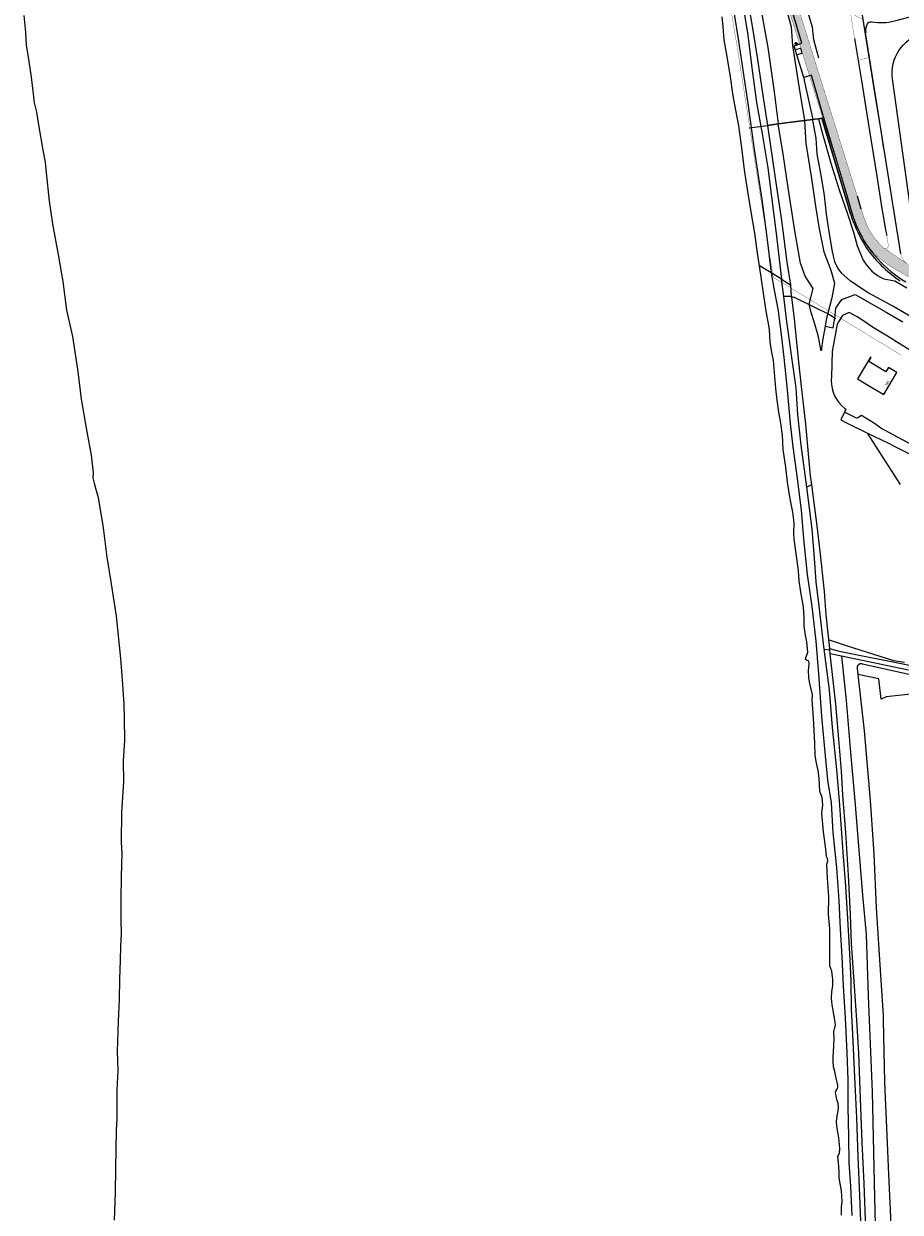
# Model space of a CAD drawing. Header units: metres. Extents: x 102000 to 105000, y 414600 to 420766.
# Tile 89 of 256: x 102646 to 102965, y 417877 to 418308. Entities that reach past the tile are written whole.
import ezdxf

# ---------------------------------------------------------------- set-up
doc = ezdxf.new("R2010")
doc.units = ezdxf.units.M
doc.layers.get('0').update_dxf_attribs({"color": 8})
doc.layers.add('00-Ontwerp DKIV', color=8, linetype='Continuous', lineweight=0)
doc.layers.add('N-WE-GW-WATERGANG_SLOOT_INSTEEK-G', color=7, linetype='Continuous', lineweight=5, true_color=0x00ff01)
doc.styles.add('MtXpl_NLCS-ISO', font='NLCS-ISO.ttf')

msp = doc.modelspace()

# ---------------------------------------------------------------- hatches: boundary and pattern name
at = {"layer": '00-Ontwerp DKIV', "transparency": 33554623}
h = msp.add_hatch(color=256, dxfattribs=at)
h.dxf.hatch_style = 1
edge = h.paths.add_edge_path()
edge.add_line((103241.9131197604, 418172.8425901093), (103237.0406404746, 418169.0625382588))
edge.add_line((103237.0406404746, 418169.0625382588), (103224.7207035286, 418159.5047756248))
edge.add_line((103224.7207035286, 418159.5047756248), (103195.2889028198, 418136.6716908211))
edge.add_line((103195.2889028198, 418136.6716908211), (103174.0736316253, 418118.9786405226))
edge.add_line((103174.0736316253, 418118.9786405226), (103159.5549371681, 418107.6666447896))
edge.add_arc((103154.6380848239, 418113.9773141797), 7.999999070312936, 239.3557754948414, 307.92334175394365, ccw=False)
edge.add_line((103150.5604401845, 418107.0945240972), (103131.3909357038, 418118.4512788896))
edge.add_line((103131.3909357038, 418118.4512788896), (103050.6966157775, 418168.0179136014))
edge.add_line((103050.6966157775, 418168.0179136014), (102961.6819844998, 418219.857299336))
edge.add_arc((102976.7791524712, 418245.7817186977), 29.99999999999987, 197.9141609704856, 239.7854816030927, ccw=False)
edge.add_line((102948.2336001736, 418236.55396469), (102929.4861876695, 418296.4051814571))
edge.add_line((102929.4861876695, 418296.4051814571), (102902.9877062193, 418381.0216131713))
edge.add_line((102902.9877062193, 418381.0216131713), (102900.7266823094, 418389.5486772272))
edge.add_line((102900.7266823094, 418389.5486772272), (102895.3743327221, 418414.5824286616))
edge.add_line((102895.3743327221, 418414.5824286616), (102885.6588766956, 418462.0334900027))
edge.add_line((102885.6588766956, 418462.0334900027), (102882.4509269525, 418479.3733904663))
edge.add_line((102882.4509269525, 418479.3733904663), (102872.3642225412, 418525.4253037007))
edge.add_line((102872.3642225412, 418525.4253037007), (102857.3462328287, 418587.9850177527))
edge.add_line((102857.3462328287, 418587.9850177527), (102844.7730048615, 418638.8366922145))
edge.add_line((102844.7730048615, 418638.8366922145), (102835.5658846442, 418673.8186302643))
edge.add_line((102835.5658846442, 418673.8186302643), (102826.3591972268, 418710.3748085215))
edge.add_line((102826.3591972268, 418710.3748085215), (102819.4571453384, 418736.3638408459))
edge.add_line((102819.4571453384, 418736.3638408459), (102810.252544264, 418770.5236108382))
edge.add_line((102810.252544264, 418770.5236108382), (102790.875908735, 418834.3267096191))
edge.add_line((102790.875908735, 418834.3267096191), (102768.8902328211, 418906.5949185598))
edge.add_line((102768.8902328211, 418906.5949185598), (102754.8700659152, 418952.2635064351))
edge.add_line((102754.8700659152, 418952.2635064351), (102740.9232739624, 418998.1067016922))
edge.add_line((102740.9232739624, 418998.1067016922), (102726.8498609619, 419048.9763301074))
edge.add_line((102726.8498609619, 419048.9763301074), (102713.8730159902, 419098.9603615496))
edge.add_line((102713.8730159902, 419098.9603615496), (102704.4025370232, 419137.6210568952))
edge.add_line((102704.4025370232, 419137.6210568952), (102698.3227930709, 419162.9847069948))
edge.add_line((102698.3227930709, 419162.9847069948), (102685.2534543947, 419221.2753584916))
edge.add_line((102685.2534543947, 419221.2753584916), (102677.0922743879, 419258.6159082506))
edge.add_line((102677.0922743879, 419258.6159082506), (102673.6520203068, 419274.478539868))
edge.add_arc((102892.4774640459, 419328.1307181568), 225.3067488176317, 180.9500205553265, 193.7761668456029, ccw=False)
edge.add_line((102667.2016862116, 419324.3950811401), (102667.1931324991, 419324.3950145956))
edge.add_line((102667.1931324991, 419324.3950145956), (102667.2017645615, 419323.2854386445))
edge.add_line((102667.2017645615, 419323.2854386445), (102667.1931324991, 419324.3950145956))
edge.add_line((102667.1931324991, 419324.3950145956), (102667.0341468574, 419344.8312250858))
edge.add_line((102667.0341468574, 419344.8312250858), (102670.5355920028, 419344.8584649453))
edge.add_line((102670.5355920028, 419344.8584649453), (102670.7016490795, 419324.417170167))
edge.add_arc((102870.4450583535, 419326.0398074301), 199.7500000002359, 180.4654382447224, 192.2357249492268)
edge.add_line((102675.2325914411, 419283.705952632), (102680.5121660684, 419259.3604543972))
edge.add_line((102680.5121660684, 419259.3604543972), (102688.6707272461, 419222.0318867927))
edge.add_line((102688.6707272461, 419222.0318867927), (102701.7323752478, 419163.7755365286))
edge.add_line((102701.7323752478, 419163.7755365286), (102707.8040947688, 419138.4453629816))
edge.add_line((102707.8040947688, 419138.4453629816), (102717.2667675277, 419099.8165343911))
edge.add_line((102717.2667675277, 419099.8165343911), (102730.2305636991, 419049.8827641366))
edge.add_line((102730.2305636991, 419049.8827641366), (102744.2846954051, 418999.0828297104))
edge.add_line((102744.2846954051, 418999.0828297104), (102758.2176468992, 418953.2851281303))
edge.add_line((102758.2176468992, 418953.2851281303), (102772.2387074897, 418907.6136027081))
edge.add_line((102772.2387074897, 418907.6136027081), (102794.2243834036, 418835.3453937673))
edge.add_line((102794.2243834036, 418835.3453937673), (102813.6068374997, 418771.5231371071))
edge.add_line((102813.6068374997, 418771.5231371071), (102822.8398847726, 418737.2622137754))
edge.add_line((102822.8398847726, 418737.2622137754), (102829.7477150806, 418711.2514233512))
edge.add_line((102829.7477150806, 418711.2514233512), (102838.9553529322, 418674.6914712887))
edge.add_line((102838.9553529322, 418674.6914712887), (102848.1644009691, 418639.7022085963))
edge.add_line((102848.1644009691, 418639.7022085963), (102860.7467689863, 418588.813567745))
edge.add_line((102860.7467689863, 418588.813567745), (102875.7756934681, 418526.2083032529))
edge.add_line((102875.7756934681, 418526.2083032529), (102885.8821181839, 418480.0663548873))
edge.add_line((102885.8821181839, 418480.0663548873), (102889.0944200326, 418462.7029300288))
edge.add_line((102889.0944200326, 418462.7029300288), (102898.8001530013, 418415.2993568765))
edge.add_line((102898.8001530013, 418415.2993568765), (102904.1315561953, 418390.363574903))
edge.add_line((102904.1315561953, 418390.363574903), (102906.370795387, 418381.9186681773))
edge.add_line((102906.370795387, 418381.9186681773), (102927.4990492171, 418314.4594239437))
edge.add_line((102927.4990492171, 418314.4594239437), (102951.4375841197, 418238.0445514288))
edge.add_line((102951.4375841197, 418238.0445514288), (102951.5765119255, 418237.6010760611))
edge.add_arc((102975.290641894, 418245.5156221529), 25.00000000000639, 198.4563346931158, 228.3847819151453)
edge.add_arc((102959.0437761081, 418227.177399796), 0.5010459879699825, 224.6819181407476, 239.4933732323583)
edge.add_line((102958.7894261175, 418226.745713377), (102966.6325121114, 418221.423745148))
edge.add_line((102966.6325121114, 418221.423745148), (103052.7501916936, 418171.4508469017))
edge.add_line((103052.7501916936, 418171.4508469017), (103133.4557704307, 418121.8772964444))
edge.add_line((103133.4557704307, 418121.8772964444), (103152.5992619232, 418110.535920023))
edge.add_arc((103154.6380847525, 418113.9773153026), 4.000000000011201, 239.3557709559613, 307.9233372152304)
edge.add_line((103157.0965109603, 418110.8219800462), (103171.5510412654, 418122.083983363))
edge.add_line((103171.5510412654, 418122.083983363), (103192.8160434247, 418139.8159631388))
edge.add_line((103192.8160434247, 418139.8159631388), (103226.3719450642, 418165.8429789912))
edge.add_line((103226.3719450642, 418165.8429789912), (103230.5305919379, 418169.0685566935))
edge.add_line((103230.5305919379, 418169.0685566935), (103233.8772415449, 418171.6643237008))
edge.add_line((103233.8772415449, 418171.6643237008), (103245.9867525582, 418181.0568424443))
edge.add_arc((103225.1411236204, 418201.2100984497), 28.994723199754, 315.9674964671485, 341.3535761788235)
edge.add_line((103252.6139040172, 418191.9396987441), (103246.3527699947, 418169.469180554))
edge.add_arc((103243.4319817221, 418170.2333672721), 3.01910342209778, 345.3379566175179, 480.2042318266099)

# ---------------------------------------------------------------- linework, layer by layer
for p, q in [((102920.605, 418323.499), (102925.029, 418307.176)), ((102902.642, 418322.066), (102905.816, 418302.78)), ((102932.834, 418306.958), (102928.316, 418322.052)), ((102907.294, 418316.733), (102909.293, 418304.067)), ((102909.375, 418316.431), (102910.981, 418306.673)), ((102953.213, 418296.91), (102950.413, 418314.337)), ((102646.474, 418311.232), (102647.105, 418305.176)), ((102900.311, 418307.203), (102900.004, 418310.739)), ((102914.093, 418313.684), (102916.559, 418299.589)), ((102928.907, 418301.167), (102925.892, 418311.363)), ((102900.701, 418302.419), (102900.311, 418307.203)), ((102910.981, 418306.673), (102912.799, 418295.267)), ((102925.029, 418307.176), (102925.495, 418300.162)), ((102933.251, 418302.428), (102932.834, 418306.958)), ((102647.105, 418305.176), (102647.383, 418300.609)), ((102901.618, 418297.638), (102900.701, 418302.419)), ((102905.816, 418302.78), (102909.3, 418279.257)), ((102909.293, 418304.067), (102910.82, 418292.238)), ((102926.122, 418300.221), (102928.907, 418301.167)), ((102927.239, 418301.2192500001), (102926.439, 418301.2192499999)), ((102926.499, 418301.1146895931), (102926.439, 418301.2192500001)), ((102926.439, 418301.2192499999), (102926.439, 418300.8692499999)), ((102926.499, 418301.0575939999), (102926.439, 418300.8692500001)), ((102927.179, 418301.1146895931), (102926.499, 418301.114689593)), ((102926.499, 418301.0575939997), (102926.499, 418301.114689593)), ((102927.179, 418301.0575939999), (102926.499, 418301.0575939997)), ((102926.5372907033, 418301.0130659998), (102926.5055275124, 418300.9133592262)), ((102927.1407092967, 418301.0130659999), (102926.5372907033, 418301.0130659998)), ((102927.1407092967, 418301.0130659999), (102927.1724724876, 418300.9133592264)), ((102927.179, 418301.1146895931), (102927.239, 418301.2192500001)), ((102927.179, 418301.0575939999), (102927.179, 418301.1146895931)), ((102927.179, 418301.0575939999), (102927.239, 418300.8692500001)), ((102927.239, 418301.2192500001), (102927.239, 418300.8692500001)), ((102935.107, 418295.73), (102933.251, 418302.428)), ((102948.069, 418302.931), (102950.543, 418287.58)), ((102647.383, 418300.609), (102648.269, 418294.524)), ((102902.884, 418289.85), (102901.618, 418297.638)), ((102916.559, 418299.589), (102918.882, 418283.566)), ((102925.495, 418300.162), (102927.976, 418284.887)), ((102926.516, 418298.869), (102926.122, 418300.221)), ((102927.239, 418300.8692500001), (102926.439, 418300.8692499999)), ((102927.1724724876, 418300.9133592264), (102926.5055275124, 418300.9133592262)), ((102926.516, 418298.869), (102928.427, 418299.391)), ((102926.517, 418298.867), (102926.516, 418298.869)), ((102927.101, 418296.955), (102926.517, 418298.867)), ((102927.102, 418296.952), (102927.101, 418296.955)), ((102928.965, 418297.497), (102927.102, 418296.952)), ((102929.701, 418288.769), (102927.102, 418296.952)), ((102928.427, 418299.391), (102928.965, 418297.497)), ((102955.67, 418281.727), (102953.213, 418296.91)), ((102648.269, 418294.524), (102649.181, 418288.886)), ((102912.799, 418295.267), (102914.775, 418282.181)), ((102649.181, 418288.886), (102649.87, 418282.789)), ((102904.055, 418282.114), (102902.884, 418289.85)), ((102910.82, 418292.238), (102912.459, 418279.71)), ((102932.378, 418289.63), (102929.701, 418288.769)), ((102929.701, 418288.769), (102929.718, 418287.673)), ((102936.835, 418274.411), (102932.378, 418289.63)), ((102927.976, 418284.887), (102929.833, 418273.115)), ((102929.718, 418287.673), (102932.866, 418273.519)), ((102950.543, 418287.58), (102952.395, 418276.189)), ((102649.87, 418282.789), (102650.274, 418279.506)), ((102650.274, 418279.506), (102651.111, 418276.108)), ((102904.992, 418276.918), (102904.055, 418282.114)), ((102912.459, 418279.71), (102914.493, 418268.281)), ((102914.775, 418282.181), (102916.401, 418271.333)), ((102918.882, 418283.566), (102920.345, 418271.856)), ((102957.676, 418269.481), (102955.67, 418281.727)), ((102651.111, 418276.108), (102651.824, 418271.501)), ((102905.994, 418271.133), (102904.992, 418276.918)), ((102909.3, 418279.257), (102911.652, 418262.548)), ((102952.395, 418276.189), (102954.115, 418265.577)), ((102651.824, 418271.501), (102653.428, 418262.31)), ((102907.178, 418263.165), (102905.994, 418271.133)), ((102909.747, 418270.45), (102916.401, 418271.333)), ((102920.345, 418271.856), (102916.401, 418271.333)), ((102916.401, 418271.333), (102920.345, 418271.856)), ((102916.401, 418271.333), (102919.2, 418252.198)), ((102920.345, 418271.856), (102924.053, 418272.348)), ((102924.053, 418272.348), (102920.345, 418271.856)), ((102922.234, 418260.115), (102920.345, 418271.856)), ((102924.053, 418272.348), (102929.833, 418273.115)), ((102929.833, 418273.115), (102924.053, 418272.348)), ((102929.842, 418273.116), (102929.833, 418273.115)), ((102929.833, 418273.115), (102929.842, 418273.116)), ((102929.833, 418273.115), (102930.424, 418264.829)), ((102932.866, 418273.519), (102929.842, 418273.116)), ((102929.842, 418273.116), (102932.866, 418273.519)), ((102932.866, 418273.519), (102933.646, 418273.618)), ((102933.646, 418273.618), (102932.866, 418273.519)), ((102932.937, 418273.104), (102932.866, 418273.519)), ((102934.116, 418266.711), (102932.937, 418273.104)), ((102933.646, 418273.618), (102934.933, 418273.781)), ((102934.933, 418273.781), (102933.646, 418273.618)), ((102934.933, 418273.781), (102936.237, 418273.947)), ((102936.237, 418273.947), (102934.933, 418273.781)), ((102934.933, 418273.781), (102936.45, 418268.291)), ((102936.237, 418273.947), (102941.604, 418255.889)), ((102941.604, 418255.889), (102936.237, 418273.947)), ((102940.54, 418262.028), (102936.835, 418274.411)), ((102914.493, 418268.281), (102916.588, 418255.918)), ((102934.448, 418260.863), (102934.116, 418266.711)), ((102936.45, 418268.291), (102939.473, 418257.577)), ((102958.725, 418262.87), (102957.676, 418269.481)), ((102653.428, 418262.31), (102654.197, 418257.985)), ((102908.127, 418255.226), (102907.178, 418263.165)), ((102911.652, 418262.548), (102914.345, 418244.384)), ((102930.424, 418264.829), (102932.388, 418252.101)), ((102954.115, 418265.577), (102955.506, 418256.709)), ((102959.054, 418261.359), (102958.725, 418262.87)), ((102654.197, 418257.985), (102654.602, 418254.215)), ((102923.859, 418249.52), (102922.234, 418260.115)), ((102935.933, 418253.331), (102934.448, 418260.863)), ((102944.501, 418248.641), (102940.54, 418262.028)), ((102654.602, 418254.215), (102655.706, 418243.835)), ((102909.324, 418247.349), (102908.127, 418255.226)), ((102916.588, 418255.918), (102917.854, 418245.452)), ((102939.473, 418257.577), (102942.519, 418247.946)), ((102941.604, 418255.889), (102944.983, 418244.521)), ((102944.983, 418244.521), (102941.604, 418255.889)), ((102955.506, 418256.709), (102956.15, 418252.968)), ((102919.2, 418252.198), (102921.516, 418236.853)), ((102926.404, 418233.125), (102923.859, 418249.52)), ((102932.388, 418252.101), (102933.84, 418241.97)), ((102937.208, 418245.875), (102935.933, 418253.331)), ((102956.15, 418252.968), (102957.902, 418241.891)), ((102910.548, 418239.932), (102909.324, 418247.349)), ((102917.854, 418245.452), (102919.604, 418232.149)), ((102937.899, 418239.176), (102937.208, 418245.875)), ((102942.519, 418247.946), (102945.463, 418239.233)), ((102947.802, 418237.439), (102944.501, 418248.641)), ((102950.495, 418240.913), (102949.129, 418245.668)), ((102655.706, 418243.835), (102656.947, 418235.654)), ((102914.345, 418244.384), (102916.081, 418231.695)), ((102933.84, 418241.97), (102935.193, 418233.744)), ((102944.983, 418244.521), (102946.567, 418239.19)), ((102946.567, 418239.19), (102944.983, 418244.521)), ((102957.902, 418241.891), (102958.88, 418235.625)), ((102911.829, 418232.19), (102910.548, 418239.932)), ((102921.516, 418236.853), (102923.53, 418221.687)), ((102938.944, 418232.007), (102937.899, 418239.176)), ((102945.463, 418239.233), (102947.63, 418232.597)), ((102656.947, 418235.654), (102659.134, 418223.794)), ((102912.817, 418224.975), (102911.829, 418232.19)), ((102919.604, 418232.149), (102921.534, 418215.49)), ((102928.443, 418221.295), (102926.404, 418233.125)), ((102935.193, 418233.744), (102936.961, 418225.404)), ((102940.206, 418224.786), (102938.944, 418232.007)), ((102947.63, 418232.597), (102948.961, 418227.639)), ((102958.88, 418235.625), (102959.351, 418233.327)), ((102959.351, 418233.327), (102959.749, 418231.39)), ((102916.081, 418231.695), (102917.852, 418217.768)), ((102659.134, 418223.794), (102660.688, 418214.647)), ((102913.61, 418220.393), (102912.817, 418224.975)), ((102936.961, 418225.404), (102939.434, 418218.735)), ((102948.961, 418227.639), (102951.237, 418222.46)), ((102917.852, 418217.768), (102913.61, 418220.393)), ((102915.565, 418206.301), (102913.61, 418220.393)), ((102923.53, 418221.687), (102924.783, 418213.48)), ((102930.179, 418216.627), (102928.443, 418221.295)), ((102921.534, 418215.49), (102917.852, 418217.768)), ((102917.852, 418217.768), (102918.878, 418211.545)), ((102922.373, 418209.224), (102921.534, 418215.49)), ((102921.534, 418215.49), (102924.783, 418213.48)), ((102933.085, 418212.155), (102930.179, 418216.627)), ((102939.434, 418218.735), (102940.796, 418214.129)), ((102946.566, 418214.858), (102943.211, 418217.798)), ((102952.962, 418210.589), (102946.566, 418214.858)), ((102958.678, 418215.689), (102962.678, 418214.968)), ((102962.678, 418214.968), (102967.025, 418212.34)), ((102660.688, 418214.647), (102662.036, 418204.273)), ((102918.878, 418211.545), (102920.349, 418204.084)), ((102924.783, 418213.48), (102925.082, 418209.237)), ((102931.643, 418206.47), (102933.085, 418212.155)), ((102940.796, 418214.129), (102939.833, 418208.713)), ((102961.996, 418205.728), (102952.962, 418210.589)), ((102916.306, 418201.873), (102915.565, 418206.301)), ((102925.082, 418209.237), (102922.373, 418209.224)), ((102923.5194544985, 418200), (102922.373, 418209.224)), ((102925.082, 418209.237), (102925.113, 418208.99)), ((102925.48, 418209.039), (102925.113, 418208.99)), ((102925.113, 418208.99), (102926.23490731, 418200)), ((102925.48, 418209.039), (102925.881, 418209.093)), ((102925.881, 418209.093), (102934.729, 418204.81)), ((102932.325, 418203.451), (102931.643, 418206.47)), ((102939.833, 418208.713), (102938.358, 418203.129)), ((102941.243, 418204.979), (102943.45, 418208.086)), ((102943.45, 418208.086), (102948.327, 418210.018)), ((102948.327, 418210.018), (102959.512, 418203.59)), ((102662.036, 418204.273), (102663.0014626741, 418200)), ((102916.6433117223, 418200), (102916.306, 418201.873)), ((102920.349, 418204.084), (102920.8377383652, 418200)), ((102933.3558396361, 418200), (102932.325, 418203.451)), ((102934.729, 418204.81), (102937.722, 418203.361)), ((102938.017, 418201.818), (102937.6967903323, 418200)), ((102937.722, 418203.361), (102938.329, 418203.067)), ((102938.358, 418203.129), (102938.017, 418201.818)), ((102938.329, 418203.067), (102938.386, 418203.032)), ((102938.386, 418203.032), (102941.327, 418201.25)), ((102940.853, 418201.356), (102941.243, 418204.979)), ((102943.747, 418202.399), (102942.2217979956, 418200)), ((102946.092, 418203.481), (102943.747, 418202.399)), ((102948.995, 418201.826), (102946.092, 418203.481)), ((102951.772851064, 418200), (102948.995, 418201.826)), ((102959.512, 418203.59), (102965.5344155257, 418200)), ((102971.6309873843, 418200), (102961.996, 418205.728)), ((102663.0014626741, 418200), (102664.194, 418194.722)), ((102917.131, 418197.292), (102916.6433117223, 418200)), ((102920.8377383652, 418200), (102921.267, 418196.413)), ((102923.818, 418197.598), (102923.5194544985, 418200)), ((102925.312, 418187.086), (102923.818, 418197.598)), ((102926.23490731, 418200), (102926.559, 418197.403)), ((102934.821, 418195.095), (102933.3558396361, 418200)), ((102937.434, 418198.508), (102936.606, 418193.814)), ((102937.6967903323, 418200), (102937.434, 418198.508)), ((102937.434, 418198.508), (102940.285, 418197.842)), ((102941.717, 418199.206), (102939.921, 418189.25)), ((102940.285, 418197.842), (102940.6338173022, 418200)), ((102940.6338173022, 418200), (102940.853, 418201.356)), ((102942.2217979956, 418200), (102941.717, 418199.206)), ((102954.572, 418198.16), (102951.772851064, 418200)), ((102960.075, 418194.785), (102954.572, 418198.16)), ((102664.194, 418194.722), (102666.094, 418181.983)), ((102917.437, 418192.692), (102917.131, 418197.292)), ((102921.267, 418196.413), (102922.433, 418187.067)), ((102926.559, 418197.403), (102927.762, 418185.485)), ((102935.967, 418189.483), (102934.821, 418195.095)), ((102936.606, 418193.814), (102935.967, 418189.483)), ((102964.266, 418192.154), (102960.075, 418194.785)), ((102918.077, 418188.961), (102917.437, 418192.692)), ((102918.643, 418186.008), (102918.077, 418188.961)), ((102939.921, 418189.25), (102939.637, 418180.205)), ((102972.533, 418187.084), (102964.266, 418192.154)), ((102919.447, 418175.89), (102918.643, 418186.008)), ((102922.433, 418187.067), (102923.553, 418175.379)), ((102926.815, 418176.104), (102925.312, 418187.086)), ((102927.762, 418185.485), (102928.851, 418175.527)), ((102953.899, 418187.261), (102949.139, 418179.314)), ((102953.255, 418185.597), (102954.123, 418187.129)), ((102959.471, 418181.924), (102953.255, 418185.597)), ((102954.123, 418187.129), (102953.899, 418187.261)), ((102666.094, 418181.983), (102667.255, 418171.933)), ((102958.652, 418173.689), (102963.405, 418181.643)), ((102960.357, 418183.444), (102959.471, 418181.924)), ((102963.405, 418181.643), (102960.357, 418183.444)), ((102927.5, 418166.462), (102926.815, 418176.104)), ((102939.637, 418180.205), (102939.561, 418178.763)), ((102939.561, 418178.763), (102939.645, 418177.322)), ((102939.645, 418177.322), (102939.888, 418175.899)), ((102939.888, 418175.899), (102940.287, 418174.512)), ((102949.139, 418179.314), (102954.992, 418175.853)), ((102667.255, 418171.933), (102669.414, 418160.147)), ((102919.967, 418171.632), (102919.447, 418175.89)), ((102920.528, 418167.254), (102919.967, 418171.632)), ((102923.553, 418175.379), (102924.648, 418163.142)), ((102928.851, 418175.527), (102930.248, 418162.935)), ((102940.287, 418174.512), (102940.836, 418173.177)), ((102940.836, 418173.177), (102941.53, 418171.911)), ((102941.53, 418171.911), (102942.36, 418170.73)), ((102954.992, 418175.853), (102955.234, 418175.71)), ((102955.234, 418175.71), (102958.652, 418173.689)), ((102942.36, 418170.73), (102943.315, 418169.648)), ((102943.315, 418169.648), (102944.384, 418168.678)), ((102944.384, 418168.678), (102944.901, 418168.304)), ((102944.901, 418168.304), (102944.4, 418167.221)), ((102921.305, 418163.214), (102920.528, 418167.254)), ((102921.918, 418158.933), (102921.305, 418163.214)), ((102924.648, 418163.142), (102925.668, 418154.608)), ((102928.725, 418155.234), (102927.5, 418166.462)), ((102944.4, 418167.221), (102943.117, 418164.445)), ((102943.117, 418164.445), (102945.15, 418163.337)), ((102948.751, 418165.108), (102944.4, 418167.221)), ((102945.15, 418163.337), (102952.801, 418159.629)), ((102949.254, 418165.184), (102948.751, 418165.108)), ((102950.642, 418165.989), (102949.254, 418165.184)), ((102955.344, 418163.122), (102950.642, 418165.989)), ((102957.989, 418161.187), (102955.344, 418163.122)), ((102669.414, 418160.147), (102670.955, 418151.657)), ((102922.205, 418153.642), (102921.918, 418158.933)), ((102930.248, 418162.935), (102931.383, 418150.829)), ((102952.801, 418159.629), (102960.38, 418155.955)), ((102964.7, 418141), (102952.801, 418159.629)), ((102959.719, 418160.303), (102957.989, 418161.187)), ((102960.731, 418159.8), (102959.719, 418160.303)), ((102963.937, 418158.018), (102960.731, 418159.8)), ((102925.668, 418154.608), (102927.174, 418143.226)), ((102930.696, 418139.982), (102928.725, 418155.234)), ((102960.38, 418155.955), (102962.233, 418154.995)), ((102962.233, 418154.995), (102979.632, 418146.28)), ((102972.301, 418153.585), (102963.937, 418158.018)), ((102670.955, 418151.657), (102671.673, 418145.236)), ((102923.14, 418147.243), (102922.205, 418153.642)), ((102931.383, 418150.829), (102931.941, 418144.136)), ((102923.742, 418141.793), (102923.14, 418147.243)), ((102671.673, 418145.236), (102671.534, 418143.42)), ((102671.534, 418143.42), (102671.997, 418141.538)), ((102671.997, 418141.538), (102672.53, 418139.701)), ((102924.717, 418135.843), (102923.742, 418141.793)), ((102927.174, 418143.226), (102928.702, 418131.689)), ((102931.941, 418144.136), (102932.454, 418140.821)), ((102672.53, 418139.701), (102673.434, 418136.303)), ((102932.454, 418140.821), (102930.696, 418139.982)), ((102932.629, 418124.788), (102930.696, 418139.982)), ((102932.454, 418140.821), (102934.408, 418125.995)), ((102673.434, 418136.303), (102675.244, 418125.274)), ((102925.693, 418130.958), (102924.717, 418135.843)), ((102926.182, 418127.042), (102925.693, 418130.958)), ((102928.702, 418131.689), (102929.556, 418121.222)), ((102675.244, 418125.274), (102676.671, 418114.619)), ((102925.985, 418123.073), (102926.182, 418127.042)), ((102933.484, 418114.203), (102932.629, 418124.788)), ((102934.408, 418125.995), (102935.535, 418115.733)), ((102926.132, 418121.129), (102925.985, 418123.073)), ((102926.862, 418116.009), (102926.132, 418121.129)), ((102929.556, 418121.222), (102930.895, 418108.379)), ((102927.764, 418109.675), (102926.862, 418116.009)), ((102935.535, 418115.733), (102937.046, 418102.183)), ((102676.671, 418114.619), (102678.215, 418104.963)), ((102934.157, 418105.644), (102933.484, 418114.203)), ((102927.923, 418106.076), (102927.764, 418109.675)), ((102930.895, 418108.379), (102932.524, 418096.717)), ((102678.215, 418104.963), (102679.986, 418093.146)), ((102928.501, 418101.957), (102927.923, 418106.076)), ((102935.277, 418096.85), (102934.157, 418105.644)), ((102929.508, 418096.58), (102928.501, 418101.957)), ((102937.046, 418102.183), (102937.693, 418093.651)), ((102929.794, 418092.531), (102929.508, 418096.58)), ((102932.524, 418096.717), (102933.994, 418084.152)), ((102937.002, 418081.218), (102935.277, 418096.85)), ((102679.986, 418093.146), (102681.622, 418077.796)), ((102929.826, 418089.557), (102929.794, 418092.531)), ((102937.693, 418093.651), (102938.985, 418081.526)), ((102930.254, 418086.319), (102929.826, 418089.557)), ((102930.756, 418083.943), (102930.254, 418086.319)), ((102931.154, 418080.137), (102930.756, 418083.943)), ((102933.994, 418084.152), (102934.99, 418072.296)), ((102937.002, 418081.218), (102939.042, 418080.994)), ((102938.934, 418066.469), (102937.002, 418081.218)), ((102938.628, 418084.65), (102939.208, 418084.466)), ((102938.985, 418081.526), (102942.451, 418080.444)), ((102939.042, 418080.994), (102938.985, 418081.526)), ((102939.208, 418079.53), (102939.042, 418080.994)), ((102939.208, 418084.466), (102945.065, 418082.604)), ((102945.065, 418082.604), (102962.185, 418077.163)), ((102681.622, 418077.796), (102682.238, 418070.034)), ((102930.227, 418077.433), (102930.343, 418078.052)), ((102930.574, 418077.24), (102930.227, 418077.433)), ((102930.343, 418078.052), (102931.154, 418080.137)), ((102931.474, 418076.911), (102930.574, 418077.24)), ((102931.541, 418075.905), (102931.474, 418076.911)), ((102939.211, 418079.501), (102939.208, 418079.53)), ((102943.334, 418078.649), (102939.211, 418079.501)), ((102941.286, 418061.228), (102939.211, 418079.501)), ((102942.451, 418080.444), (102968.6, 418075.349)), ((102967.69, 418073.616), (102943.334, 418078.649)), ((102943.334, 418078.649), (102944.97, 418062.566)), ((102962.185, 418077.163), (102966.156, 418076.524)), ((102931.385, 418073.372), (102931.541, 418075.905)), ((102931.431, 418070.896), (102931.385, 418073.372)), ((102948.983, 418074.567), (102948.982, 418074.445)), ((102948.982, 418074.445), (102948.993, 418074.324)), ((102948.993, 418074.689), (102948.983, 418074.567)), ((102949.014, 418074.809), (102948.993, 418074.689)), ((102948.993, 418074.324), (102949.014, 418074.203)), ((102949.045, 418074.927), (102949.014, 418074.809)), ((102949.014, 418074.203), (102949.262, 418072.003)), ((102949.086, 418075.042), (102949.045, 418074.927)), ((102949.137, 418075.153), (102949.086, 418075.042)), ((102949.198, 418075.259), (102949.137, 418075.153)), ((102949.267, 418075.359), (102949.198, 418075.259)), ((102949.345, 418075.454), (102949.267, 418075.359)), ((102949.43, 418075.541), (102949.345, 418075.454)), ((102949.523, 418075.62), (102949.43, 418075.541)), ((102949.622, 418075.691), (102949.523, 418075.62)), ((102949.727, 418075.754), (102949.622, 418075.691)), ((102949.837, 418075.807), (102949.727, 418075.754)), ((102949.951, 418075.851), (102949.837, 418075.807)), ((102950.068, 418075.884), (102949.951, 418075.851)), ((102950.188, 418075.907), (102950.068, 418075.884)), ((102950.309, 418075.92), (102950.188, 418075.907)), ((102950.431, 418075.923), (102950.309, 418075.92)), ((102950.553, 418075.915), (102950.431, 418075.923)), ((102950.674, 418075.896), (102950.553, 418075.915)), ((102950.792, 418075.867), (102950.674, 418075.896)), ((102950.908, 418075.828), (102950.792, 418075.867)), ((102971.072, 418071.266), (102950.908, 418075.828)), ((102682.238, 418070.034), (102682.851, 418061.247)), ((102931.653, 418069.349), (102931.431, 418070.896)), ((102932.338, 418066.689), (102931.653, 418069.349)), ((102934.99, 418072.296), (102936.103, 418056.799)), ((102949.262, 418072.003), (102951.568, 418051.576)), ((102956.933, 418070.489), (102949.262, 418072.003)), ((102957.692, 418063.024), (102956.933, 418070.489)), ((102932.849, 418064.639), (102932.338, 418066.689)), ((102932.616, 418062.889), (102932.849, 418064.639)), ((102940.103, 418052.737), (102938.934, 418066.469)), ((102959.481, 418063.918), (102957.692, 418063.024)), ((102969.742, 418065.051), (102959.481, 418063.918)), ((102682.851, 418061.247), (102682.937, 418056.024)), ((102933.173, 418056.313), (102932.616, 418062.889)), ((102942.312, 418048.604), (102941.286, 418061.228)), ((102944.97, 418062.566), (102946.536, 418043.75)), ((102682.937, 418056.024), (102683.018, 418048.094)), ((102933.593, 418047.136), (102933.173, 418056.313)), ((102936.103, 418056.799), (102937.437, 418042.529)), ((102941.671, 418037.541), (102940.103, 418052.737)), ((102951.568, 418051.576), (102953.696, 418026.328)), ((102683.018, 418048.094), (102682.579, 418040.7)), ((102933.823, 418042.737), (102933.593, 418047.136)), ((102943.366, 418036.94), (102942.312, 418048.604)), ((102934.17, 418040.493), (102933.823, 418042.737)), ((102937.437, 418042.529), (102938.301, 418033.721)), ((102946.536, 418043.75), (102948.109, 418026.123)), ((102682.579, 418040.7), (102682.661, 418033.099)), ((102934.825, 418037.166), (102934.17, 418040.493)), ((102935.239, 418034.43), (102934.825, 418037.166)), ((102935.411, 418029.72), (102935.239, 418034.43)), ((102938.301, 418033.721), (102939.557, 418025.44)), ((102942.612, 418026.231), (102941.671, 418037.541)), ((102943.565, 418032.8), (102943.366, 418036.94)), ((102682.661, 418033.099), (102681.967, 418022.116)), ((102936.357, 418027.428), (102935.411, 418029.72)), ((102943.822, 418028.222), (102943.565, 418032.8)), ((102936.53, 418024.769), (102936.357, 418027.428)), ((102939.557, 418025.44), (102940.198, 418014.668)), ((102943.9, 418007.524), (102942.612, 418026.231)), ((102944.841, 418014.672), (102943.822, 418028.222)), ((102948.109, 418026.123), (102950.903, 417991.943)), ((102953.696, 418026.328), (102955.021, 418006.917)), ((102681.967, 418022.116), (102681.779, 418011.111)), ((102936.238, 418021.684), (102936.53, 418024.769)), ((102936.766, 418014.954), (102936.238, 418021.684)), ((102937.603, 418008.678), (102936.766, 418014.954)), ((102940.198, 418014.668), (102941.494, 418001.798)), ((102945.842, 417999.186), (102944.841, 418014.672)), ((102681.779, 418011.111), (102682.13, 418006.947)), ((102937.93, 418005.989), (102937.603, 418008.678)), ((102682.13, 418006.947), (102681.927, 418003.262)), ((102938.21, 418005.264), (102937.93, 418005.989)), ((102938.006, 418003.156), (102938.307, 418004.413)), ((102938.307, 418004.413), (102938.21, 418005.264)), ((102944.949, 417995.155), (102943.9, 418007.524)), ((102955.021, 418006.917), (102955.871, 417987.39)), ((102681.927, 418003.262), (102681.839, 417998.329)), ((102938.187, 417998.157), (102938.006, 418003.156)), ((102941.494, 418001.798), (102942.361, 417990.03)), ((102946.632, 417984.951), (102945.842, 417999.186)), ((102681.839, 417998.329), (102681.732, 417990.564)), ((102938.734, 417991.359), (102938.187, 417998.157)), ((102945.646, 417983.361), (102944.949, 417995.155)), ((102681.732, 417990.564), (102681.755, 417982.894)), ((102938.653, 417984.967), (102938.734, 417991.359)), ((102950.903, 417991.943), (102952.255, 417977.651)), ((102942.361, 417990.03), (102942.826, 417979.652)), ((102955.871, 417987.39), (102957.527, 417962.859)), ((102681.755, 417982.894), (102681.772, 417977.943)), ((102939.066, 417979.668), (102938.653, 417984.967)), ((102946.425, 417968.468), (102945.646, 417983.361)), ((102946.999, 417974.4), (102946.632, 417984.951)), ((102681.772, 417977.943), (102681.549, 417973.303)), ((102939.128, 417970.462), (102939.066, 417979.668)), ((102942.826, 417979.652), (102943.395, 417969.538)), ((102952.255, 417977.651), (102952.972, 417955.387)), ((102681.549, 417973.303), (102681.459, 417968.225)), ((102947.966, 417960.612), (102946.999, 417974.4)), ((102939.145, 417966.295), (102939.128, 417970.462)), ((102943.395, 417969.538), (102943.94, 417959.031)), ((102681.459, 417968.225), (102681.167, 417961.551)), ((102939.839, 417964.338), (102939.145, 417966.295)), ((102946.828, 417960.797), (102946.425, 417968.468)), ((102681.167, 417961.551), (102681.115, 417954.015)), ((102940.181, 417961.268), (102939.839, 417964.338)), ((102940.156, 417959.071), (102940.181, 417961.268)), ((102946.916, 417950.595), (102946.828, 417960.797)), ((102948.907, 417946.516), (102947.966, 417960.612)), ((102957.527, 417962.859), (102958.402, 417948.213)), ((102939.684, 417954.512), (102939.776, 417956.959)), ((102939.776, 417956.959), (102940.156, 417959.071)), ((102943.94, 417959.031), (102944.608, 417947.337)), ((102681.115, 417954.015), (102680.782, 417946.079)), ((102939.919, 417952.18), (102939.684, 417954.512)), ((102940.239, 417950.204), (102939.919, 417952.18)), ((102952.972, 417955.387), (102954.455, 417920.501)), ((102940.539, 417948.602), (102940.239, 417950.204)), ((102940.772, 417947.23), (102940.539, 417948.602)), ((102944.608, 417947.337), (102945.305, 417934.822)), ((102947.302, 417943.913), (102946.916, 417950.595)), ((102958.402, 417948.213), (102958.44, 417946.636)), ((102680.782, 417946.079), (102680.359, 417935.179)), ((102940.569, 417942.471), (102940.845, 417943.882)), ((102941.081, 417945.801), (102940.772, 417947.23)), ((102940.845, 417943.882), (102941.103, 417944.707)), ((102941.103, 417944.707), (102941.081, 417945.801)), ((102948.306, 417923.434), (102947.302, 417943.913)), ((102949.618, 417934.538), (102948.907, 417946.516)), ((102958.44, 417946.636), (102958.99, 417924.045)), ((102940.679, 417939.813), (102940.569, 417942.471)), ((102940.578, 417937.193), (102940.679, 417939.813)), ((102680.359, 417935.179), (102680.582, 417928.46)), ((102940.317, 417933.076), (102940.578, 417937.193)), ((102945.305, 417934.822), (102945.66, 417924.935)), ((102950.181, 417918.067), (102949.618, 417934.538)), ((102940.348, 417931.915), (102940.317, 417933.076)), ((102940.448, 417929.564), (102940.348, 417931.915)), ((102680.582, 417928.46), (102680.234, 417921.209)), ((102940.921, 417927.953), (102940.448, 417929.564)), ((102941.444, 417925.526), (102940.921, 417927.953)), ((102941.413, 417920.996), (102941.844, 417921.813)), ((102941.753, 417924.096), (102941.444, 417925.526)), ((102942.014, 417923.003), (102941.753, 417924.096)), ((102941.844, 417921.813), (102942.015, 417922.283)), ((102942.015, 417922.283), (102942.014, 417923.003)), ((102945.66, 417924.935), (102945.621, 417915.049)), ((102948.855, 417911.122), (102948.306, 417923.434)), ((102958.99, 417924.045), (102959.84, 417904.637)), ((102680.234, 417921.209), (102680.291, 417914.066)), ((102941.155, 417920.411), (102941.413, 417920.996)), ((102941.359, 417919), (102941.155, 417920.411)), ((102941.678, 417917.744), (102941.359, 417919)), ((102942.122, 417916.334), (102941.678, 417917.744)), ((102950.777, 417902.327), (102950.181, 417918.067)), ((102954.455, 417920.501), (102955.326, 417882.167)), ((102680.291, 417914.066), (102680.273, 417910.745)), ((102941.746, 417911.823), (102942.146, 417913.561)), ((102942.278, 417915.02), (102942.122, 417916.334)), ((102942.146, 417913.561), (102942.278, 417915.02)), ((102945.621, 417915.049), (102945.843, 417904.201)), ((102680.273, 417910.745), (102680.028, 417906.688)), ((102941.529, 417909.769), (102941.746, 417911.823)), ((102941.609, 417908.033), (102941.529, 417909.769)), ((102949.408, 417897.005), (102948.855, 417911.122)), ((102680.028, 417906.688), (102679.8, 417892.756)), ((102941.967, 417906.028), (102941.609, 417908.033)), ((102942.384, 417903.86), (102941.967, 417906.028)), ((102945.843, 417904.201), (102945.996, 417894.866)), ((102959.84, 417904.637), (102960.362, 417890.707)), ((102942.628, 417901.461), (102942.384, 417903.86)), ((102942.679, 417899.686), (102942.628, 417901.461)), ((102951.605, 417887.331), (102950.777, 417902.327)), ((102942.031, 417897.056), (102942.595, 417898.371)), ((102942.325, 417893.602), (102942.031, 417897.056)), ((102942.595, 417898.371), (102942.679, 417899.686)), ((102949.906, 417885.771), (102949.408, 417897.005)), ((102679.8, 417892.756), (102679.683, 417884.034)), ((102942.502, 417891.433), (102942.325, 417893.602)), ((102942.429, 417889.332), (102942.502, 417891.433)), ((102945.996, 417894.866), (102946.614, 417886.144)), ((102942.797, 417887.26), (102942.429, 417889.332)), ((102943.282, 417884.622), (102942.797, 417887.26)), ((102952.162, 417870.789), (102951.605, 417887.331)), ((102960.362, 417890.707), (102961.428, 417867.013)), ((102679.683, 417884.034), (102679.327, 417873.998)), ((102943.429, 417882.655), (102943.282, 417884.622)), ((102943.567, 417880.755), (102943.429, 417882.655)), ((102946.614, 417886.144), (102947.058, 417875.691)), ((102950.399, 417873.473), (102949.906, 417885.771)), ((102943.297, 417875.745), (102943.359, 417878.634)), ((102943.359, 417878.634), (102943.567, 417880.755)), ((102955.326, 417882.167), (102956.32, 417844.546))]:
    msp.add_line(p, q)
msp.add_circle((102926.839, 418301.31), 0.09075000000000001)
for centre, radius, start, end in [((102993.1873543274, 418253.8494236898), 48.87081072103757, 197.4553669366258, 215.5244843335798), ((102993.1873543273, 418253.8494236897), 48.87081072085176, 197.4553669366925, 215.5244843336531), ((102993.0223073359, 418253.4066267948), 47.95666065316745, 199.4485051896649, 204.3364114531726), ((102985.6903753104, 418250.0095323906), 39.87638040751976, 204.2303835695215, 222.8742087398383), ((102952.4982182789, 418225.9318259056), 12.34550716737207, 185.3254686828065, 221.2121552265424), ((102990.6411265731, 418253.8964976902), 46.85046391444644, 217.3810024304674, 236.2979306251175), ((102990.6411265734, 418253.8964976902), 46.85046391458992, 217.3810024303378, 236.2979306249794), ((102964.7835884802, 418229.8728937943), 15.4421842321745, 208.6881315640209, 246.7100912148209), ((102991.6654402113, 418255.2931768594), 47.85053692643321, 222.6427934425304, 238.4837036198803)]:
    msp.add_arc(centre, radius, start, end)
at = {"layer": '00-Ontwerp DKIV', "transparency": 33554687, "const_width": 0.1}
for points in [[(103050.6966157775, 418168.0179136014), (102961.6819844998, 418219.857299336, -0.1847583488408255), (102948.2336001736, 418236.55396469), (102929.4861876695, 418296.4051814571), (102902.9877062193, 418381.0216131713)], [(103050.6966157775, 418168.0179136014), (102961.6819844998, 418219.857299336, -0.1847583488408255), (102948.2336001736, 418236.55396469), (102929.4861876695, 418296.4051814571), (102902.9877062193, 418381.0216131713)], [(102927.4990492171, 418314.4594239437), (102951.4334815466, 418238.043279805, 0.1360656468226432), (102958.6875216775, 418226.8250791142, 0.7059749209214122), (102960.3385886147, 418227.7337760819), (102949.3725058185, 418294.9252866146), (102946.5089396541, 418312.4709626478, -0.188875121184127)], [(102927.4990492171, 418314.4594239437), (102951.4375841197, 418238.0445514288), (102951.5765119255, 418237.6010760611, 0.1313348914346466), (102958.6875216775, 418226.8250791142, 0.06471729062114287), (102958.7894261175, 418226.745713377), (102966.6325121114, 418221.423745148)]]:
    msp.add_lwpolyline(points, format="xyb", dxfattribs=at)
msp.add_lwpolyline([(102900.796999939, 418327.64599764), (102905.621998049, 418298.901001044), (102911.874997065, 418258.457002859), (102916.131997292, 418231.2920002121), (102918.5468433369, 418216.2015528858), (102951.932, 418195.906), (102964.878, 418188.0365)], dxfattribs=at)
for points in [[(102946.5089396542, 418312.4709626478), (102949.3725058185, 418294.9252866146), (102953.2557747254, 418295.9647849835), (102952.6018989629, 418299.9712198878), (102951.7951679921, 418304.914230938), (102951.6354474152, 418305.8928726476), (102950.977748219, 418309.9227345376), (102950.9776525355, 418309.9233208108, -0.07181170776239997), (102946.5089396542, 418312.4709626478)], [(102958.6875216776, 418226.8250791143), (102962.709591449, 418224.0856640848, 0.008409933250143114), (102967.1892666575, 418221.1006681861, -0.1865368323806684), (102964.8818151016, 418224.7295800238), (102953.2557747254, 418295.9647849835), (102949.3725058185, 418294.9252866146), (102960.3385886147, 418227.7337760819, -0.7059749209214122), (102958.6875216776, 418226.8250791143, 0.04880535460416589)]]:
    msp.add_lwpolyline(points, format="xyb", close=True, dxfattribs=at)
at = {"layer": '00-Ontwerp DKIV', "transparency": 33554687, "const_width": 0.1, "flags": 128}
msp.add_lwpolyline([(102972.7385525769, 418304.7204721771, 0.3785063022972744), (102961.8186932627, 418288.253671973), (102969.5567196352, 418232.5874411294, 0.2271969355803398)], format="xyb", dxfattribs=at)
at = {"layer": 'N-WE-GW-WATERGANG_SLOOT_INSTEEK-G', "color": 8}
for points in [[(103104.5773906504, 418347.1859321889), (102962.5140654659, 418309.1575086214, -0.1100834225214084), (102954.4454591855, 418308.8518085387, 0.3531958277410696), (102952.4603998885, 418307.7963762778, 0.1429643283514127), (102952.1131947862, 418305.0021840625), (102951.9157599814, 418304.9702544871), (102964.6844266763, 418224.6973649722, 0.189738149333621)], [(102969.5567196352, 418232.5874411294), (102961.8186932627, 418288.2536719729, -0.3785062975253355), (102972.7385523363, 418304.7204721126)]]:
    msp.add_lwpolyline(points, format="xyb", dxfattribs=at)

# ---------------------------------------------------------------- texts
at = {"style": 'MtXpl_NLCS-ISO'}
msp.add_text('181', height=1, rotation=59.41572335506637, dxfattribs=at).set_placement((102959.8911601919, 418176.7226784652))

doc.saveas('drawing.dxf')
